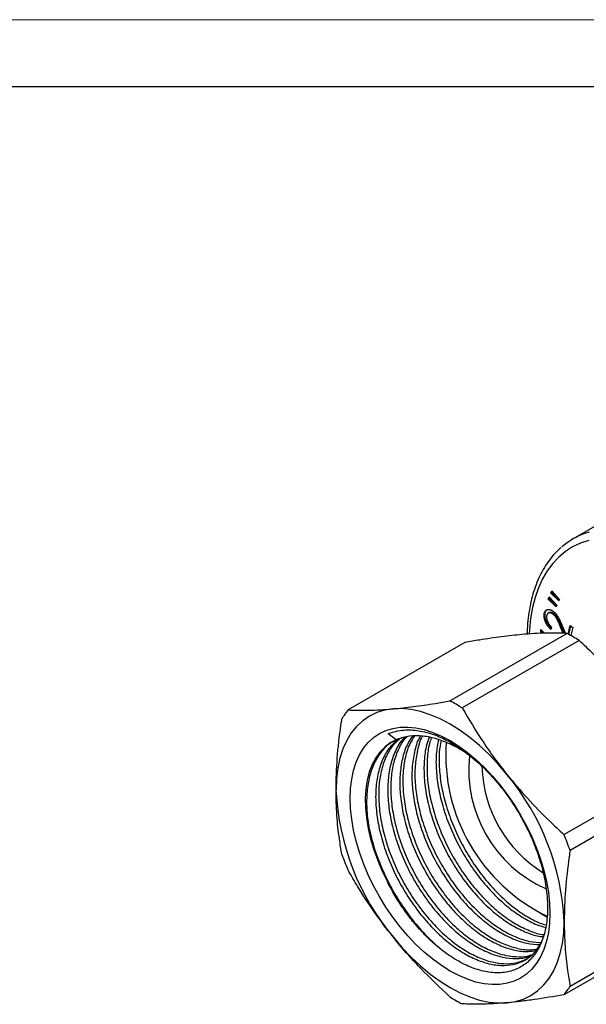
# Model space of a CAD drawing. Header units: millimetres. Extents: x 0 to 210, y 0 to 297.
# Tile 4 of 8: x 105 to 147, y 224 to 297. Entities that reach past the tile are written whole.
import ezdxf

# ---------------------------------------------------------------- set-up
doc = ezdxf.new("R2010")
doc.units = ezdxf.units.MM
doc.layers.add('ОСЕВЫЕ', color=7, linetype='Continuous')

msp = doc.modelspace()

# ---------------------------------------------------------------- linework, layer by layer
at = {"color": 7, "linetype": 'Continuous', "lineweight": 25}
for p, q in [((205, 292), (20, 292)), ((148.498, 259.717), (146.164, 258.37)), ((144.513, 254.331), (144.589, 254.499)), ((144.584, 254.372), (144.513, 254.331)), ((145.098, 253.75), (144.513, 254.331)), ((144.584, 254.372), (144.623, 254.46)), ((145.133, 253.826), (144.584, 254.372)), ((144.589, 254.499), (145.151, 253.867)), ((144.313, 253.89), (144.389, 254.058)), ((144.384, 253.931), (144.313, 253.89)), ((144.898, 253.309), (144.313, 253.89)), ((144.384, 253.931), (144.424, 254.019)), ((144.933, 253.385), (144.384, 253.931)), ((144.389, 254.058), (144.952, 253.427)), ((145.151, 253.867), (145.098, 253.75)), ((144.091, 252.869), (144.021, 252.829)), ((144.394, 252.88), (144.305, 252.829)), ((144.767, 252.783), (144.696, 252.742)), ((144.952, 253.427), (144.898, 253.309)), ((136.998, 246.314), (145.696, 251.335)), ((143.758, 251.394), (143.772, 251.623)), ((143.828, 251.434), (143.758, 251.394)), ((143.807, 251.341), (143.758, 251.394)), ((143.772, 251.623), (144.025, 251.349)), ((143.828, 251.434), (143.836, 251.554)), ((143.911, 251.345), (143.828, 251.434)), ((144.557, 251.811), (144.512, 251.625)), ((145.276, 251.909), (145.205, 251.868)), ((145.433, 251.338), (145.205, 251.868)), ((145.521, 251.337), (145.276, 251.909)), ((145.336, 251.953), (145.601, 251.336)), ((145.795, 251.283), (145.95, 251.923)), ((145.848, 251.254), (146, 251.88)), ((145.95, 251.923), (146.135, 251.764)), ((146.135, 251.764), (145.992, 251.175)), ((138.121, 250.657), (129.424, 245.636)), ((146.607, 250.809), (137.909, 245.788)), ((133.014, 243.42), (132.415, 243.865)), ((145.484, 236.365), (154.181, 241.386)), ((154.636, 240.213), (145.939, 235.192)), ((143.729, 230.506), (144.214, 230.257)), ((145.939, 225.092), (154.636, 230.113)), ((154.181, 229.465), (145.484, 224.444))]:
    msp.add_line(p, q, dxfattribs=at)
at = {"color": 8, "linetype": 'Continuous', "lineweight": 25, "flags": 128}
for points in [[(147.07, 258.785), (147.372, 258.881)], [(147.323, 258.254), (146.708, 258.048), (146.13, 257.772), (145.591, 257.426), (145.094, 257.013), (144.643, 256.533), (144.239, 255.991), (143.884, 255.389), (143.581, 254.729), (143.331, 254.016), (143.135, 253.253), (142.994, 252.444), (142.909, 251.593), (142.893, 251.3)]]:
    msp.add_lwpolyline(points, dxfattribs=at)
at = {"color": 7, "linetype": 'Continuous', "lineweight": 25, "flags": 128}
for points in [[(132.769, 245.72), (132.145, 245.621), (131.558, 245.44), (131.012, 245.177), (130.512, 244.836), (130.061, 244.418), (129.663, 243.926), (129.322, 243.366), (129.038, 242.739), (128.816, 242.053), (128.655, 241.311), (128.559, 240.519), (128.527, 239.683)], [(141.254, 240.822), (140.598, 241.595), (139.914, 242.317), (139.208, 242.982), (138.485, 243.584), (137.751, 244.119), (137.012, 244.584), (136.272, 244.973), (135.538, 245.285), (134.816, 245.517), (134.11, 245.668), (133.426, 245.736), (132.769, 245.72)], [(144.436, 230.499), (144.408, 229.768), (144.324, 229.075), (144.183, 228.426), (143.989, 227.825), (143.741, 227.277), (143.442, 226.786), (143.094, 226.356), (142.699, 225.991), (142.262, 225.692), (141.784, 225.462), (141.27, 225.303), (140.724, 225.217), (140.15, 225.203), (139.551, 225.262), (138.933, 225.394), (138.301, 225.597), (137.659, 225.87), (137.012, 226.211), (136.365, 226.618), (135.723, 227.086), (135.09, 227.613), (134.472, 228.194), (133.874, 228.826), (133.3, 229.503), (132.753, 230.22), (132.239, 230.972), (131.762, 231.753), (131.324, 232.557), (130.93, 233.378), (130.582, 234.21), (130.283, 235.046), (130.035, 235.88), (129.84, 236.706), (129.7, 237.517), (129.615, 238.308), (129.587, 239.071), (129.615, 239.802), (129.7, 240.495), (129.84, 241.144), (130.035, 241.745), (130.283, 242.293), (130.582, 242.784), (130.93, 243.214), (131.324, 243.579), (131.762, 243.878), (132.239, 244.108), (132.753, 244.267), (133.3, 244.353), (133.874, 244.367), (134.472, 244.308), (135.09, 244.176), (135.723, 243.973), (136.365, 243.7), (137.012, 243.359), (137.659, 242.953), (138.301, 242.484), (138.933, 241.957), (139.551, 241.376), (140.15, 240.744), (140.724, 240.067), (141.27, 239.35), (141.784, 238.598), (142.262, 237.817), (142.699, 237.013), (143.094, 236.192), (143.442, 235.36), (143.741, 234.524), (143.989, 233.69), (144.183, 232.864), (144.324, 232.053), (144.408, 231.262), (144.436, 230.499)], [(133.014, 243.42), (132.565, 243.184), (132.157, 242.88), (131.795, 242.508), (131.48, 242.072), (131.216, 241.576), (131.005, 241.024), (130.848, 240.421), (130.748, 239.772), (130.704, 239.082), (130.718, 238.358), (130.789, 237.605), (130.917, 236.83), (131.1, 236.04), (131.337, 235.241), (131.626, 234.44), (131.965, 233.644), (132.349, 232.86)], [(141.254, 223.85), (141.879, 223.949), (142.466, 224.13), (143.012, 224.393), (143.512, 224.734), (143.963, 225.152), (144.36, 225.644), (144.702, 226.204), (144.985, 226.831), (145.208, 227.517), (145.368, 228.259), (145.465, 229.051), (145.497, 229.887)], [(132.769, 228.748), (133.426, 227.975), (134.11, 227.253), (134.816, 226.588), (135.538, 225.986), (136.272, 225.451), (137.012, 224.987), (137.751, 224.597), (138.485, 224.285), (139.208, 224.053), (139.914, 223.902), (140.598, 223.834), (141.254, 223.85)]]:
    msp.add_lwpolyline(points, dxfattribs=at)
at = {"color": 7, "linetype": 'Continuous', "lineweight": 25}
for centre, radius, start, end in [((148.826, 253.758), 5.325, 109.26224, 131.11221), ((139.796, 240.063), 12.723, 57.63431, 62.37107), ((131.098, 235.042), 12.723, 57.63431, 62.37107), ((133.634, 242.193), 5.439, 140.72508, 149.07357), ((150.072, 242.331), 13.384, 176.22823, 244.10011), ((148.1, 241.183), 9.704, 173.7664, 246.00596), ((149.045, 241.731), 9.668, 181.79715, 238.10872), ((127.098, 229.038), 18.419, 2.63929, 39.77207), ((146.926, 240.532), 18.419, 182.63929, 219.77207), ((125.373, 227.888), 21.824, 19.55308, 22.85828), ((149.534, 242.193), 21.824, 199.55308, 202.85828), ((141.273, 227.887), 5.439, 320.72508, 329.07357), ((143.809, 235.038), 12.723, 237.63431, 242.37107)]:
    msp.add_arc(centre, radius, start, end, dxfattribs=at)
for points, knots in [([(145.278, 257.726), (145.201, 257.661), (144.961, 257.459), (144.601, 257.058), (144.199, 256.528), (143.844, 255.94), (143.535, 255.301), (143.274, 254.614), (143.062, 253.88), (142.901, 253.104), (142.794, 252.288), (142.747, 251.675), (142.742, 251.332), (142.741, 251.28)], [0, 0, 0, 0, 0.047941, 0.149881, 0.252222, 0.35508, 0.458488, 0.56241, 0.66676, 0.771433, 0.876325, 0.981347, 1, 1, 1, 1]), ([(144.512, 251.625), (144.489, 251.646), (144.444, 251.687), (144.381, 251.755), (144.321, 251.825), (144.266, 251.898), (144.216, 251.973), (144.17, 252.052), (144.128, 252.134), (144.092, 252.217), (144.061, 252.301), (144.036, 252.383), (144.017, 252.463), (144.005, 252.541), (143.999, 252.617), (144, 252.69), (144.006, 252.762), (144.016, 252.806), (144.021, 252.829)], [0, 0, 0, 0, 0.068674, 0.134496, 0.198456, 0.261112, 0.322821, 0.384136, 0.445975, 0.508734, 0.571197, 0.632221, 0.692364, 0.752105, 0.812084, 0.872937, 0.935262, 1, 1, 1, 1]), ([(144.021, 252.829), (144.027, 252.85), (144.038, 252.892), (144.061, 252.947), (144.089, 252.995), (144.121, 253.035), (144.158, 253.067), (144.199, 253.092), (144.246, 253.108), (144.296, 253.116), (144.348, 253.117), (144.402, 253.111), (144.457, 253.1), (144.512, 253.08), (144.568, 253.055), (144.624, 253.021), (144.682, 252.981), (144.719, 252.95), (144.739, 252.934)], [0, 0, 0, 0, 0.0702986, 0.1377064, 0.2025639, 0.2657002, 0.3277559, 0.3896998, 0.4520169, 0.5153796, 0.5787464, 0.6398464, 0.6999068, 0.7588452, 0.8178178, 0.8773376, 0.9380207, 1, 1, 1, 1]), ([(144.535, 251.72), (144.46, 251.796), (144.294, 251.966), (144.133, 252.301), (144.055, 252.626), (144.079, 252.788), (144.091, 252.869)], [0, 0, 0, 0, 0.241292, 0.535744, 0.767774, 1, 1, 1, 1]), ([(144.091, 252.869), (144.116, 252.958), (144.147, 253.073), (144.239, 253.099), (144.26, 253.104)], [0, 0, 0, 0, 0.775987, 1, 1, 1, 1]), ([(144.696, 252.742), (144.683, 252.753), (144.657, 252.775), (144.617, 252.802), (144.578, 252.824), (144.539, 252.842), (144.501, 252.854), (144.463, 252.861), (144.425, 252.863), (144.389, 252.86), (144.354, 252.852), (144.322, 252.84), (144.294, 252.822), (144.268, 252.8), (144.247, 252.772), (144.227, 252.741), (144.212, 252.703), (144.204, 252.675), (144.2, 252.661)], [0, 0, 0, 0, 0.0623158, 0.1230841, 0.1824003, 0.2420859, 0.3016948, 0.3623665, 0.4246793, 0.4894651, 0.5542706, 0.6174272, 0.6794956, 0.7419758, 0.8042711, 0.867613, 0.9325766, 1, 1, 1, 1]), ([(144.767, 252.783), (144.706, 252.825), (144.585, 252.91), (144.449, 252.916), (144.4, 252.876), (144.389, 252.868)], [0, 0, 0, 0, 0.440099, 0.881246, 1, 1, 1, 1]), ([(144.739, 252.934), (144.765, 252.91), (144.818, 252.862), (144.892, 252.78), (144.961, 252.69), (145.015, 252.608), (145.057, 252.536), (145.091, 252.475), (145.127, 252.406), (145.165, 252.33), (145.205, 252.246), (145.247, 252.155), (145.291, 252.056), (145.321, 251.988), (145.336, 251.953)], [0, 0, 0, 0, 0.099145, 0.196223, 0.293887, 0.392617, 0.445764, 0.505668, 0.571449, 0.643806, 0.722866, 0.808686, 0.900923, 1, 1, 1, 1]), ([(145.276, 251.909), (145.261, 251.943), (145.233, 252.01), (145.191, 252.105), (145.151, 252.192), (145.115, 252.27), (145.081, 252.341), (145.05, 252.403), (145.022, 252.458), (144.987, 252.518), (144.944, 252.586), (144.889, 252.66), (144.83, 252.726), (144.788, 252.764), (144.767, 252.783)], [0, 0, 0, 0, 0.11011, 0.211675, 0.304417, 0.3888, 0.464418, 0.532081, 0.591103, 0.641971, 0.733666, 0.823074, 0.911396, 1, 1, 1, 1]), ([(144.2, 252.661), (144.197, 252.646), (144.19, 252.615), (144.186, 252.566), (144.185, 252.517), (144.189, 252.465), (144.197, 252.412), (144.209, 252.358), (144.226, 252.303), (144.247, 252.246), (144.272, 252.19), (144.301, 252.133), (144.334, 252.077), (144.371, 252.023), (144.412, 251.968), (144.457, 251.914), (144.506, 251.861), (144.54, 251.828), (144.557, 251.811)], [0, 0, 0, 0, 0.062523, 0.12308, 0.182228, 0.240003, 0.296939, 0.354253, 0.412563, 0.471989, 0.531934, 0.59258, 0.654555, 0.718116, 0.783725, 0.852762, 0.924489, 1, 1, 1, 1]), ([(145.205, 251.868), (145.19, 251.902), (145.162, 251.969), (145.12, 252.064), (145.081, 252.151), (145.044, 252.229), (145.01, 252.3), (144.979, 252.362), (144.951, 252.417), (144.916, 252.477), (144.873, 252.545), (144.818, 252.619), (144.759, 252.685), (144.717, 252.723), (144.696, 252.742)], [0, 0, 0, 0, 0.11011, 0.211675, 0.304417, 0.3888, 0.464418, 0.532081, 0.591103, 0.641971, 0.733666, 0.823074, 0.911396, 1, 1, 1, 1]), ([(145.696, 251.335), (145.194, 251.349), (144.439, 251.372), (143.289, 251.326), (142.663, 251.276), (142.35, 251.251)], [0, 0, 0, 0, 0.497817, 0.748915, 1, 1, 1, 1]), ([(142.35, 251.251), (141.856, 251.2), (140.863, 251.098), (139.422, 250.883), (138.484, 250.72), (138.121, 250.657)], [0, 0, 0, 0, 0.378713, 0.759705, 1, 1, 1, 1]), ([(150.836, 246.353), (150.341, 246.944), (149.348, 248.129), (147.907, 249.598), (146.969, 250.471), (146.607, 250.809)], [0, 0, 0, 0, 0.378713, 0.759705, 1, 1, 1, 1]), ([(132.769, 245.72), (133.264, 245.771), (134.257, 245.873), (135.698, 246.089), (136.636, 246.251), (136.998, 246.314)], [0, 0, 0, 0, 0.378713, 0.759705, 1, 1, 1, 1]), ([(129.424, 245.636), (129.926, 245.622), (130.68, 245.599), (131.83, 245.645), (132.456, 245.695), (132.769, 245.72)], [0, 0, 0, 0, 0.4978171, 0.7489151, 1, 1, 1, 1]), ([(137.909, 245.788), (138.411, 244.941), (139.166, 243.667), (140.316, 242.023), (140.942, 241.222), (141.254, 240.822)], [0, 0, 0, 0, 0.497817, 0.748915, 1, 1, 1, 1]), ([(128.527, 239.683), (128.546, 240.463), (128.584, 242.029), (128.798, 243.832), (128.945, 244.827), (128.969, 244.989)], [0, 0, 0, 0, 0.4536098, 0.9109707, 1, 1, 1, 1]), ([(132.415, 243.865), (132.472, 243.889), (132.757, 244.004), (133.393, 244.161), (134.384, 244.177), (135.495, 243.94), (136.592, 243.506), (137.293, 243.079), (137.643, 242.866)], [0, 0, 0, 0, 0.039725, 0.198918, 0.413638, 0.628358, 0.814179, 1, 1, 1, 1]), ([(132.9, 243.346), (132.771, 243.279), (132.372, 243.069), (131.836, 242.489), (131.314, 241.632), (130.967, 240.589), (130.795, 239.415), (130.799, 238.133), (130.976, 236.764), (131.329, 235.337), (131.796, 234.019), (132.184, 233.206), (132.349, 232.86)], [0, 0, 0, 0, 0.051601, 0.159612, 0.268979, 0.378249, 0.485974, 0.592213, 0.700539, 0.80999, 0.919106, 1, 1, 1, 1]), ([(133.139, 243.462), (132.928, 243.272), (132.484, 242.872), (131.991, 242.015), (131.639, 240.979), (131.468, 239.804), (131.472, 238.522), (131.649, 237.152), (132.001, 235.725), (132.516, 234.294), (133.173, 232.906), (133.957, 231.586), (134.852, 230.356), (135.839, 229.25), (136.88, 228.312), (137.941, 227.567), (139.003, 227.023), (140.045, 226.692), (141.036, 226.59), (141.939, 226.718), (142.724, 227.076), (143.326, 227.553), (143.596, 227.989), (143.704, 228.162)], [0, 0, 0, 0, 0.044458, 0.09363, 0.142758, 0.191192, 0.238958, 0.287661, 0.336871, 0.38593, 0.434193, 0.482049, 0.530878, 0.580108, 0.629081, 0.677158, 0.725167, 0.774105, 0.823338, 0.872208, 0.920111, 0.968309, 1, 1, 1, 1]), ([(133.267, 243.495), (133.091, 243.335), (132.681, 242.963), (132.216, 242.144), (131.864, 241.109), (131.693, 239.933), (131.697, 238.652), (131.874, 237.282), (132.226, 235.855), (132.741, 234.424), (133.398, 233.036), (134.182, 231.716), (135.077, 230.485), (136.064, 229.379), (137.104, 228.442), (138.166, 227.697), (139.228, 227.153), (140.27, 226.821), (141.259, 226.723), (142.13, 226.831), (142.608, 227.076), (142.827, 227.189)], [0, 0, 0, 0, 0.041242, 0.095473, 0.149655, 0.203072, 0.255752, 0.309466, 0.363739, 0.417845, 0.471074, 0.523853, 0.577706, 0.632001, 0.686012, 0.739036, 0.791984, 0.845956, 0.900255, 0.954153, 1, 1, 1, 1]), ([(133.652, 243.595), (133.577, 243.524), (133.273, 243.237), (132.893, 242.528), (132.536, 241.499), (132.367, 240.322), (132.37, 239.041), (132.547, 237.671), (132.899, 236.243), (133.414, 234.812), (134.071, 233.425), (134.855, 232.105), (135.75, 230.874), (136.737, 229.768), (137.778, 228.831), (138.839, 228.085), (139.901, 227.542), (140.945, 227.207), (141.928, 227.119), (142.621, 227.176), (142.942, 227.327), (143, 227.355)], [0, 0, 0, 0, 0.018957, 0.076484, 0.13396, 0.190624, 0.246506, 0.303485, 0.361057, 0.418452, 0.474916, 0.530903, 0.588029, 0.645625, 0.702919, 0.759166, 0.815332, 0.872586, 0.930185, 0.987358, 1, 1, 1, 1]), ([(133.781, 243.629), (133.738, 243.588), (133.47, 243.328), (133.12, 242.655), (132.76, 241.629), (132.591, 240.451), (132.595, 239.17), (132.772, 237.8), (133.124, 236.373), (133.639, 234.942), (134.296, 233.555), (135.08, 232.234), (135.975, 231.004), (136.962, 229.898), (138.002, 228.96), (139.064, 228.215), (140.125, 227.672), (141.17, 227.336), (142.151, 227.254), (142.792, 227.29), (143.065, 227.413), (143.073, 227.417)], [0, 0, 0, 0, 0.010902, 0.06955, 0.128146, 0.185913, 0.242884, 0.300974, 0.359668, 0.418181, 0.475746, 0.532824, 0.591063, 0.649781, 0.708192, 0.765534, 0.822795, 0.881164, 0.939886, 0.998174, 1, 1, 1, 1]), ([(138.914, 241.881), (138.697, 242.054), (138.124, 242.513), (137.163, 243.054), (136.061, 243.505), (134.984, 243.727), (133.973, 243.72), (133.338, 243.557), (133.035, 243.428), (133.014, 243.42)], [0, 0, 0, 0, 0.1052, 0.278519, 0.454115, 0.632294, 0.810702, 0.986965, 1, 1, 1, 1]), ([(134.205, 243.683), (134.066, 243.472), (133.746, 242.984), (133.439, 242.011), (133.263, 240.842), (133.268, 239.559), (133.445, 238.189), (133.797, 236.762), (134.312, 235.331), (134.969, 233.943), (135.753, 232.623), (136.648, 231.392), (137.635, 230.286), (138.676, 229.349), (139.737, 228.604), (140.8, 228.059), (141.839, 227.734), (142.731, 227.62), (143.227, 227.714), (143.425, 227.752)], [0, 0, 0, 0, 0.046612, 0.108042, 0.168605, 0.228332, 0.289232, 0.350765, 0.412109, 0.472459, 0.532298, 0.593355, 0.654913, 0.71615, 0.776267, 0.836298, 0.897491, 0.959053, 1, 1, 1, 1]), ([(134.353, 243.684), (134.242, 243.514), (133.95, 243.065), (133.665, 242.139), (133.488, 240.972), (133.493, 239.688), (133.67, 238.319), (134.022, 236.891), (134.537, 235.46), (135.194, 234.073), (135.978, 232.753), (136.873, 231.522), (137.86, 230.416), (138.9, 229.479), (139.961, 228.734), (141.025, 228.188), (142.063, 227.866), (142.902, 227.751), (143.349, 227.833), (143.498, 227.86)], [0, 0, 0, 0, 0.038238, 0.100881, 0.16264, 0.223547, 0.28565, 0.348398, 0.410954, 0.472495, 0.533516, 0.595779, 0.658553, 0.720999, 0.782303, 0.84352, 0.905922, 0.9687, 1, 1, 1, 1]), ([(134.796, 243.687), (134.767, 243.64), (134.563, 243.308), (134.343, 242.523), (134.16, 241.362), (134.167, 240.077), (134.343, 238.708), (134.696, 237.28), (135.21, 235.849), (135.868, 234.462), (136.651, 233.142), (137.546, 231.911), (138.534, 230.805), (139.574, 229.868), (140.635, 229.122), (141.696, 228.581), (142.743, 228.237), (143.392, 228.201), (143.718, 228.184)], [0, 0, 0, 0, 0.011006, 0.077594, 0.143241, 0.207983, 0.273996, 0.340695, 0.40719, 0.472606, 0.537469, 0.603652, 0.670379, 0.736757, 0.801921, 0.866992, 0.933322, 1, 1, 1, 1]), ([(134.944, 243.688), (134.941, 243.684), (134.766, 243.39), (134.571, 242.649), (134.384, 241.492), (134.392, 240.206), (134.568, 238.838), (134.92, 237.41), (135.435, 235.979), (136.092, 234.591), (136.876, 233.271), (137.771, 232.041), (138.758, 230.934), (139.798, 229.997), (140.86, 229.251), (141.921, 228.712), (142.923, 228.378), (143.531, 228.343), (143.815, 228.326)], [0, 0, 0, 0, 0.001148, 0.068988, 0.13587, 0.201829, 0.269084, 0.337037, 0.404782, 0.471428, 0.537511, 0.604939, 0.672921, 0.740547, 0.806937, 0.873231, 0.94081, 1, 1, 1, 1]), ([(135.452, 243.594), (135.383, 243.408), (135.191, 242.887), (135.065, 241.873), (135.063, 240.597), (135.242, 239.226), (135.593, 237.799), (136.108, 236.368), (136.766, 234.98), (137.549, 233.66), (138.444, 232.429), (139.432, 231.323), (140.471, 230.387), (141.534, 229.638), (142.592, 229.107), (143.402, 228.815), (143.829, 228.781), (143.93, 228.773)], [0, 0, 0, 0, 0.040076, 0.111996, 0.182925, 0.255247, 0.32832, 0.401169, 0.472836, 0.543898, 0.616406, 0.68951, 0.762231, 0.833622, 0.904912, 0.977582, 1, 1, 1, 1]), ([(135.621, 243.559), (135.573, 243.425), (135.403, 242.957), (135.291, 242.001), (135.287, 240.727), (135.466, 239.355), (135.818, 237.928), (136.333, 236.497), (136.99, 235.11), (137.774, 233.79), (138.669, 232.559), (139.656, 231.453), (140.696, 230.517), (141.759, 229.767), (142.816, 229.241), (143.564, 228.959), (143.933, 228.925), (143.974, 228.921)], [0, 0, 0, 0, 0.02924, 0.102993, 0.175729, 0.249894, 0.324829, 0.399534, 0.473028, 0.545901, 0.620256, 0.695222, 0.769796, 0.843007, 0.916113, 0.990634, 1, 1, 1, 1]), ([(136.143, 243.436), (136.08, 243.089), (135.949, 242.365), (135.965, 241.112), (136.139, 239.745), (136.492, 238.317), (137.006, 236.886), (137.664, 235.499), (138.447, 234.178), (139.342, 232.948), (140.329, 231.842), (141.37, 230.903), (142.43, 230.165), (143.361, 229.667), (143.914, 229.509), (144.128, 229.449)], [0, 0, 0, 0, 0.072475, 0.150979, 0.231026, 0.311904, 0.392534, 0.471856, 0.550508, 0.630761, 0.711672, 0.792161, 0.871178, 0.950082, 1, 1, 1, 1]), ([(136.337, 243.358), (136.287, 243.078), (136.171, 242.42), (136.191, 241.241), (136.363, 239.875), (136.716, 238.446), (137.231, 237.016), (137.888, 235.628), (138.672, 234.308), (139.567, 233.077), (140.554, 231.972), (141.595, 231.032), (142.654, 230.297), (143.516, 229.827), (144.002, 229.686), (144.149, 229.643)], [0, 0, 0, 0, 0.0601204, 0.1410436, 0.2235563, 0.3069259, 0.39004, 0.4718063, 0.5528817, 0.6356068, 0.7190111, 0.8019794, 0.8834307, 0.9647657, 1, 1, 1, 1]), ([(137.643, 242.866), (138.044, 242.577), (138.847, 241.998), (139.998, 240.869), (141.072, 239.589), (142.029, 238.172), (142.846, 236.67), (143.493, 235.123), (143.96, 233.581), (144.226, 232.088), (144.296, 230.681), (144.159, 229.404), (143.828, 228.293), (143.308, 227.385), (142.624, 226.694), (141.787, 226.246), (140.828, 226.046), (139.774, 226.11), (138.659, 226.421), (137.511, 226.979), (136.365, 227.759), (135.256, 228.748), (134.31, 229.8), (133.531, 230.845), (132.895, 231.825), (132.531, 232.516), (132.349, 232.86)], [0, 0, 0, 0, 0.043828, 0.088023, 0.132218, 0.17642, 0.220617, 0.264605, 0.308593, 0.352189, 0.395784, 0.439366, 0.482947, 0.525943, 0.56894, 0.61195, 0.654958, 0.697513, 0.740069, 0.782472, 0.824871, 0.867023, 0.909175, 0.939413, 0.969764, 1, 1, 1, 1]), ([(141.254, 240.822), (141.749, 240.231), (142.742, 239.045), (144.183, 237.577), (145.121, 236.703), (145.484, 236.365)], [0, 0, 0, 0, 0.378713, 0.759705, 1, 1, 1, 1]), ([(128.969, 234.889), (128.903, 235.273), (128.741, 236.223), (128.566, 237.806), (128.54, 239.057), (128.527, 239.683)], [0, 0, 0, 0, 0.253158, 0.625577, 1, 1, 1, 1]), ([(130.992, 236.851), (131.088, 236.429), (131.297, 235.499), (131.834, 234.05), (132.536, 232.564), (133.379, 231.148), (134.341, 229.833), (135.374, 228.663), (136.101, 228.04), (136.45, 227.74)], [0, 0, 0, 0, 0.12395, 0.272817, 0.419271, 0.564487, 0.712657, 0.862044, 1, 1, 1, 1]), ([(145.939, 235.192), (145.915, 235.03), (145.769, 234.042), (145.556, 232.239), (145.517, 230.672), (145.497, 229.887)], [0, 0, 0, 0, 0.089029, 0.542846, 1, 1, 1, 1]), ([(132.769, 228.748), (132.301, 229.355), (131.363, 230.572), (130.278, 232.246), (129.662, 233.305), (129.424, 233.715)], [0, 0, 0, 0, 0.378713, 0.759705, 1, 1, 1, 1]), ([(145.497, 229.887), (145.51, 229.263), (145.536, 228.013), (145.711, 226.429), (145.874, 225.476), (145.939, 225.092)], [0, 0, 0, 0, 0.372334, 0.746842, 1, 1, 1, 1]), ([(136.998, 224.292), (136.252, 224.998), (135.13, 226.059), (133.745, 227.568), (133.094, 228.355), (132.769, 228.748)], [0, 0, 0, 0, 0.497817, 0.748915, 1, 1, 1, 1]), ([(145.484, 224.444), (144.738, 224.317), (143.615, 224.127), (142.23, 223.946), (141.58, 223.882), (141.254, 223.85)], [0, 0, 0, 0, 0.497817, 0.748915, 1, 1, 1, 1]), ([(141.254, 223.85), (140.787, 223.815), (139.849, 223.744), (138.763, 223.734), (138.147, 223.757), (137.909, 223.767)], [0, 0, 0, 0, 0.378713, 0.759705, 1, 1, 1, 1])]:
    msp.add_open_spline(points, degree=3, knots=knots, dxfattribs=at)
at = {"layer": 'ОСЕВЫЕ', "lineweight": 18}
msp.add_line((0, 297), (210, 297), dxfattribs=at)

doc.saveas('drawing.dxf')
